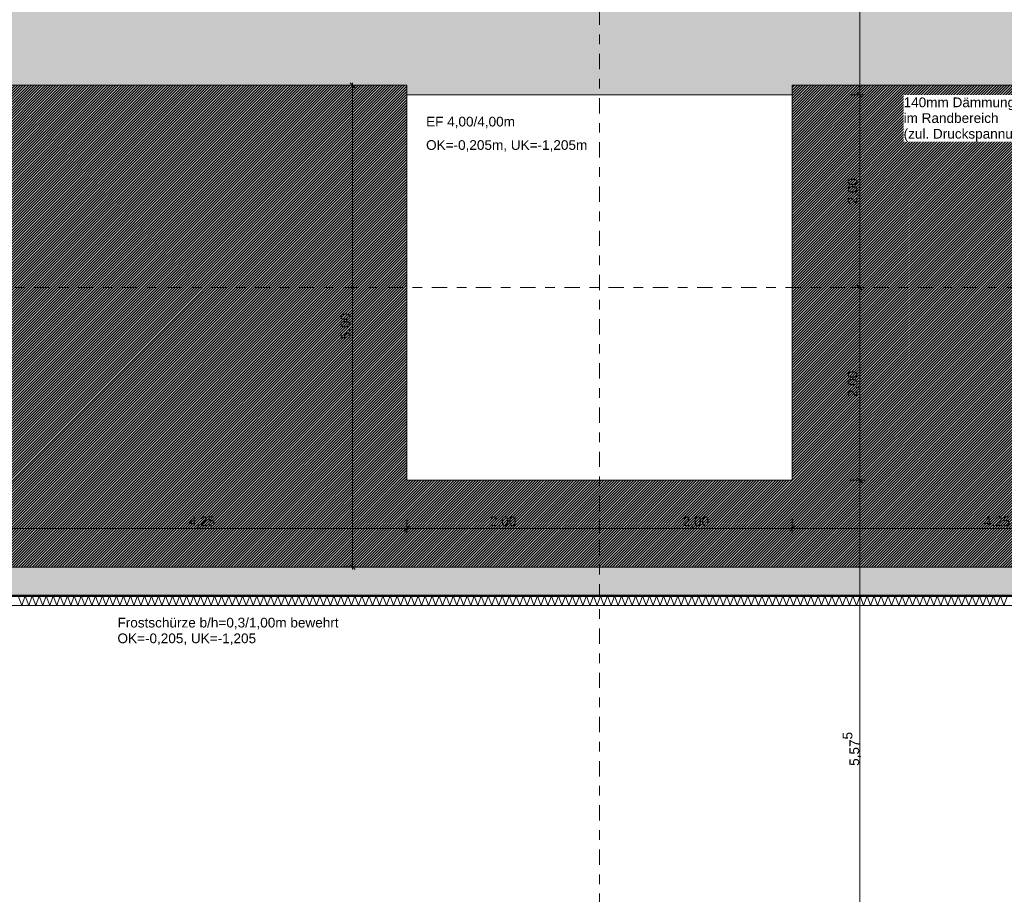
# Model space of a CAD drawing. Header units: metres. Extents: x -273 to 6, y -183 to 13.
# Tile 227 of 256: x -39.44 to -29.22, y -37.49 to -28.42. Entities that reach past the tile are written whole.
import ezdxf

# ---------------------------------------------------------------- set-up
doc = ezdxf.new("R2010")
doc.units = ezdxf.units.M
doc.header["$LTSCALE"] = 0.05
doc.header["$PDMODE"] = 1
doc.header["$PDSIZE"] = -2
doc.linetypes.add('Linienart-53', pattern=[5.291531, 3.175, -1.058062, 0.352704, -0.705764])
doc.layers.get('0').update_dxf_attribs({"lineweight": 25})
for name, color, linetype, lineweight, true_color in [('00 -Bauelemente -Dämmung innen', 7, 'Continuous', 9, 0xff7fe6), ('30 -32 Gründung- 2 Flachgründungen u. Bodenplatten', 7, 'Continuous', 9, 0xff6633), ('30 -32 Gründung-4 Frostschürze', 7, 'Continuous', 9, 0x66aaff), ('70 -72 Beschriftung- 1 Beschriftung allgemein', 7, 'Continuous', 9, 0xff6633), ('70 -76 Bemaßung- 2 Allgemein', 7, 'Continuous', 5, 0x6666cc)]:
    doc.layers.add(name, color=color, linetype=linetype, lineweight=lineweight, true_color=true_color)
for name, color, linetype, lineweight in [('30 -35 Decken- 2 Beläge- Dämmung', 7, 'Continuous', 9), ('70 -71 Achsen- 1 Gebäudeachsen', 7, 'Linienart-53', 18), ('Keine', 7, 'Continuous', 9)]:
    doc.layers.add(name, color=color, linetype=linetype, lineweight=lineweight)
doc.styles.add('Arial', font='arial.ttf')
doc.dimstyles.new('k+k_klein', dxfattribs={"dimtxt": 0.100689, "dimasz": 0.05302, "dimexe": 0.05, "dimexo": 0.15, "dimgap": 0.005, "dimtad": 1, "dimdec": 3, "dimtxsty": 'Arial', "dimblk": 'VW_SLASH-2', "dimblk1": 'VW_SLASH-2', "dimblk2": 'VW_SLASH-2', "dimcen": 0, "dimdle": 0.025, "dimadec": 3, "dimazin": 0, "dimtfac": 0.75, "dimtdec": 3, "dimtix": 1, "dimtmove": 0, "dimatfit": 0, "dimldrblk": 'VW_FILLEDARROW', "dimfxl": 0.1, "dimfxlon": 1, "dimfrac": 2, "dimtolj": 1, "dimarcsym": 0})

# ---------------------------------------------------------------- blocks, each defined once
blk = doc.blocks.new('_Achsen (3D)')
at = {"layer": '70 -71 Achsen- 1 Gebäudeachsen', "transparency": 33554687}
for p, q in [((-33.421, 3.8), (-33.421, -46.172)), ((-179.668, -31.197), (3.826, -31.197))]:
    blk.add_line(p, q, dxfattribs=at)
blk = doc.blocks.new('Gruppe-394')
at = {"color": 255, "linetype": 'Continuous', "lineweight": 5}
blk.add_wipeout([(-49.171, -34.497), (-26.021, -34.497), (-26.021, -34.397), (-49.171, -34.397)], dxfattribs=at).dxf.layer = '00 -Bauelemente -Dämmung innen'
blk = doc.blocks.new('Gruppe-395')
at = {"layer": '00 -Bauelemente -Dämmung innen', "color": 7, "transparency": 33554687, "flags": 128}
blk.add_lwpolyline([(-39.453, -34.397), (-39.417, -34.497), (-39.38, -34.397), (-39.344, -34.497), (-39.307, -34.397), (-39.271, -34.497), (-39.235, -34.397), (-39.198, -34.497), (-39.162, -34.397), (-39.125, -34.497), (-39.089, -34.397), (-39.053, -34.497), (-39.016, -34.397), (-38.98, -34.497), (-38.943, -34.397), (-38.907, -34.497), (-38.871, -34.397), (-38.834, -34.497), (-38.798, -34.397), (-38.761, -34.497), (-38.725, -34.397), (-38.689, -34.497), (-38.652, -34.397), (-38.616, -34.497), (-38.579, -34.397), (-38.543, -34.497), (-38.507, -34.397), (-38.47, -34.497), (-38.434, -34.397), (-38.397, -34.497), (-38.361, -34.397), (-38.325, -34.497), (-38.288, -34.397), (-38.252, -34.497), (-38.215, -34.397), (-38.179, -34.497), (-38.143, -34.397), (-38.106, -34.497), (-38.07, -34.397), (-38.034, -34.497), (-37.997, -34.397), (-37.961, -34.497), (-37.924, -34.397), (-37.888, -34.497), (-37.852, -34.397), (-37.815, -34.497), (-37.779, -34.397), (-37.742, -34.497), (-37.706, -34.397), (-37.67, -34.497), (-37.633, -34.397), (-37.597, -34.497), (-37.56, -34.397), (-37.524, -34.497), (-37.488, -34.397), (-37.451, -34.497), (-37.415, -34.397), (-37.378, -34.497), (-37.342, -34.397), (-37.306, -34.497), (-37.269, -34.397), (-37.233, -34.497), (-37.196, -34.397), (-37.16, -34.497), (-37.124, -34.397), (-37.087, -34.497), (-37.051, -34.397), (-37.014, -34.497), (-36.978, -34.397), (-36.942, -34.497), (-36.905, -34.397), (-36.869, -34.497), (-36.832, -34.397), (-36.796, -34.497), (-36.76, -34.397), (-36.723, -34.497), (-36.687, -34.397), (-36.65, -34.497), (-36.614, -34.397), (-36.578, -34.497), (-36.541, -34.397), (-36.505, -34.497), (-36.468, -34.397), (-36.432, -34.497), (-36.396, -34.397), (-36.359, -34.497), (-36.323, -34.397), (-36.286, -34.497), (-36.25, -34.397), (-36.214, -34.497), (-36.177, -34.397), (-36.141, -34.497), (-36.104, -34.397), (-36.068, -34.497), (-36.032, -34.397), (-35.995, -34.497), (-35.959, -34.397), (-35.922, -34.497), (-35.886, -34.397), (-35.85, -34.497), (-35.813, -34.397), (-35.777, -34.497), (-35.74, -34.397), (-35.704, -34.497), (-35.668, -34.397), (-35.631, -34.497), (-35.595, -34.397), (-35.559, -34.497), (-35.522, -34.397), (-35.486, -34.497), (-35.449, -34.397), (-35.413, -34.497), (-35.377, -34.397), (-35.34, -34.497), (-35.304, -34.397), (-35.267, -34.497), (-35.231, -34.397), (-35.195, -34.497), (-35.158, -34.397), (-35.122, -34.497), (-35.085, -34.397), (-35.049, -34.497), (-35.013, -34.397), (-34.976, -34.497), (-34.94, -34.397), (-34.903, -34.497), (-34.867, -34.397), (-34.831, -34.497), (-34.794, -34.397), (-34.758, -34.497), (-34.721, -34.397), (-34.685, -34.497), (-34.649, -34.397), (-34.612, -34.497), (-34.576, -34.397), (-34.539, -34.497), (-34.503, -34.397), (-34.467, -34.497), (-34.43, -34.397), (-34.394, -34.497), (-34.357, -34.397), (-34.321, -34.497), (-34.285, -34.397), (-34.248, -34.497), (-34.212, -34.397), (-34.175, -34.497), (-34.139, -34.397), (-34.103, -34.497), (-34.066, -34.397), (-34.03, -34.497), (-33.993, -34.397), (-33.957, -34.497), (-33.921, -34.397), (-33.884, -34.497), (-33.848, -34.397), (-33.811, -34.497), (-33.775, -34.397), (-33.739, -34.497), (-33.702, -34.397), (-33.666, -34.497), (-33.629, -34.397), (-33.593, -34.497), (-33.557, -34.397), (-33.52, -34.497), (-33.484, -34.397), (-33.447, -34.497), (-33.411, -34.397), (-33.375, -34.497), (-33.338, -34.397), (-33.302, -34.497), (-33.266, -34.397), (-33.229, -34.497), (-33.193, -34.397), (-33.156, -34.497), (-33.12, -34.397), (-33.084, -34.497), (-33.047, -34.397), (-33.011, -34.497), (-32.974, -34.397), (-32.938, -34.497), (-32.902, -34.397), (-32.865, -34.497), (-32.829, -34.397), (-32.792, -34.497), (-32.756, -34.397), (-32.72, -34.497), (-32.683, -34.397), (-32.647, -34.497), (-32.61, -34.397), (-32.574, -34.497), (-32.538, -34.397), (-32.501, -34.497), (-32.465, -34.397), (-32.428, -34.497), (-32.392, -34.397), (-32.356, -34.497), (-32.319, -34.397), (-32.283, -34.497), (-32.246, -34.397), (-32.21, -34.497), (-32.174, -34.397), (-32.137, -34.497), (-32.101, -34.397), (-32.064, -34.497), (-32.028, -34.397), (-31.992, -34.497), (-31.955, -34.397), (-31.919, -34.497), (-31.882, -34.397), (-31.846, -34.497), (-31.81, -34.397), (-31.773, -34.497), (-31.737, -34.397), (-31.7, -34.497), (-31.664, -34.397), (-31.628, -34.497), (-31.591, -34.397), (-31.555, -34.497), (-31.518, -34.397), (-31.482, -34.497), (-31.446, -34.397), (-31.409, -34.497), (-31.373, -34.397), (-31.336, -34.497), (-31.3, -34.397), (-31.264, -34.497), (-31.227, -34.397), (-31.191, -34.497), (-31.154, -34.397), (-31.118, -34.497), (-31.082, -34.397), (-31.045, -34.497), (-31.009, -34.397), (-30.972, -34.497), (-30.936, -34.397), (-30.9, -34.497), (-30.863, -34.397), (-30.827, -34.497), (-30.791, -34.397), (-30.754, -34.497), (-30.718, -34.397), (-30.681, -34.497), (-30.645, -34.397), (-30.609, -34.497), (-30.572, -34.397), (-30.536, -34.497), (-30.499, -34.397), (-30.463, -34.497), (-30.427, -34.397), (-30.39, -34.497), (-30.354, -34.397), (-30.317, -34.497), (-30.281, -34.397), (-30.245, -34.497), (-30.208, -34.397), (-30.172, -34.497), (-30.135, -34.397), (-30.099, -34.497), (-30.063, -34.397), (-30.026, -34.497), (-29.99, -34.397), (-29.953, -34.497), (-29.917, -34.397), (-29.881, -34.497), (-29.844, -34.397), (-29.808, -34.497), (-29.771, -34.397), (-29.735, -34.497), (-29.699, -34.397), (-29.662, -34.497), (-29.626, -34.397), (-29.589, -34.497), (-29.553, -34.397), (-29.517, -34.497), (-29.48, -34.397), (-29.444, -34.497), (-29.407, -34.397), (-29.371, -34.497), (-29.335, -34.397), (-29.298, -34.497), (-29.262, -34.397), (-29.225, -34.497), (-29.189, -34.397)], dxfattribs=at)
blk = doc.blocks.new('Gruppe-399')
at = {"layer": '00 -Bauelemente -Dämmung innen', "color": 7, "linetype": 'Continuous', "lineweight": 9, "transparency": 33554687}
blk.add_line((-26.021, -34.397), (-49.171, -34.397), dxfattribs=at)
blk = doc.blocks.new('Gruppe-400')
at = {"layer": '00 -Bauelemente -Dämmung innen', "color": 7, "linetype": 'Continuous', "lineweight": 9, "transparency": 33554687}
blk.add_line((-49.171, -34.497), (-26.021, -34.497), dxfattribs=at)
blk = doc.blocks.new('Gruppe-401')
at = {"color": 7, "transparency": 33554687}
for name in ['Gruppe-399', 'Gruppe-400']:
    blk.add_blockref(name, (0, 0), dxfattribs=at)
blk = doc.blocks.new('Gruppe-402')
at = {"layer": '00 -Bauelemente -Dämmung innen', "color": 7}
blk.add_blockref('Gruppe-394', (0, 0), dxfattribs=at)
at = {"color": 7, "transparency": 33554687}
blk.add_blockref('Gruppe-401', (0, 0), dxfattribs=at)
at = {"layer": '00 -Bauelemente -Dämmung innen', "color": 7, "transparency": 33554687}
blk.add_blockref('Gruppe-395', (0, 0), dxfattribs=at)
blk = doc.blocks.new('Gruppe-403')
at = {"layer": '00 -Bauelemente -Dämmung innen', "color": 7, "transparency": 33554687}
blk.add_blockref('Gruppe-402', (0, 0), dxfattribs=at)
at = {"layer": '00 -Bauelemente -Dämmung innen', "color": 0, "flags": 1}
for tag in ['IFC_UUID', 'instanceID', 'prm0_name', 'prm0_type', 'prm0_value', 'prm1_name', 'prm1_type', 'prm1_value', 'prm2_name', 'prm2_type', 'prm2_value', 'prm3_name', 'prm3_type', 'prm3_value', 'prm4_name', 'prm4_type', 'prm4_value', 'prm5_name', 'prm5_type', 'prm5_value', 'prm6_name', 'prm6_type', 'prm6_value']:
    blk.add_attdef(tag, (-49.171, -34.497), '', height=0.00018, dxfattribs=at)
blk = doc.blocks.new('Gruppe-2155')
at = {"layer": '30 -32 Gründung- 2 Flachgründungen u. Bodenplatten', "flags": 128}
blk.add_lwpolyline([(-35.421, -29.197), (-31.421, -29.197), (-31.421, -33.197), (-35.421, -33.197)], close=True, dxfattribs=at)
at = {"color": 255}
for points in [[(-35.221, -29.559), (-34.293, -29.559), (-34.293, -29.397), (-35.221, -29.397)], [(-35.221, -29.803), (-33.54, -29.803), (-33.54, -29.64), (-35.221, -29.64)]]:
    blk.add_wipeout(points, dxfattribs=at).dxf.layer = '70 -72 Beschriftung- 1 Beschriftung allgemein'
at = {"layer": '70 -72 Beschriftung- 1 Beschriftung allgemein', "char_height": 0.10069, "attachment_point": 1, "line_spacing_factor": 0.970891, "style": 'Arial'}
for s, insert in [('EF 4,00/4,00m', (-35.221, -29.424)), ('OK=-0,205m, UK=-1,205m', (-35.221, -29.667))]:
    blk.add_mtext(s, dxfattribs=dict(at, insert=insert))
blk = doc.blocks.new('_FU_2D LP5 (2D)')
at = {"layer": '30 -35 Decken- 2 Beläge- Dämmung', "linetype": 'Continuous', "lineweight": 18, "true_color": 0xd9d9d9}
h = blk.add_hatch(dxfattribs=at)
h.set_pattern_fill('Schraffur grau', color=254, style=0, pattern_type=2)
h.set_pattern_definition([(45, (-26.550902, -25.439444), (0.014142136, -0.014142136), [])])
h.paths.add_polyline_path([(-49.17099996, -20.94704198), (-49.17099996, -34.09704198), (-26.02099996, -34.09704198), (-26.02099996, -33.19704198), (-27.17099996, -33.19704198), (-27.17099996, -29.09704198), (-31.42099996, -29.09704198), (-31.42099996, -33.19704198), (-35.42099996, -33.19704198), (-35.42099996, -29.09704198), (-39.67099996, -29.09704198), (-39.67099996, -33.19704198), (-43.67099996, -33.19704198), (-43.67099996, -29.09704198), (-44.82099996, -29.09704198), (-44.82099996, -14.84704198), (-49.84599996, -14.84704198), (-49.84599996, -18.94704198), (-48.84599996, -18.94704198), (-48.84599996, -20.94704198)])
at = {"layer": '30 -35 Decken- 2 Beläge- Dämmung', "flags": 128}
blk.add_lwpolyline([(-49.17099996, -20.94704198), (-49.17099996, -34.09704198), (-26.02099996, -34.09704198), (-26.02099996, -33.19704198), (-27.17099996, -33.19704198), (-27.17099996, -29.09704198), (-31.42099996, -29.09704198), (-31.42099996, -33.19704198), (-35.42099996, -33.19704198), (-35.42099996, -29.09704198), (-39.67099996, -29.09704198), (-39.67099996, -33.19704198), (-43.67099996, -33.19704198), (-43.67099996, -29.09704198), (-44.82099996, -29.09704198), (-44.82099996, -14.84704198), (-49.84599996, -14.84704198), (-49.84599996, -18.94704198), (-48.84599996, -18.94704198), (-48.84599996, -20.94704198)], close=True, dxfattribs=at)
at = {"layer": '00 -Bauelemente -Dämmung innen', "color": 7}
blk.add_blockref('Gruppe-403', (0, 0), dxfattribs=at)
at = {"layer": '30 -32 Gründung-4 Frostschürze', "linetype": 'Continuous', "lineweight": 0, "transparency": 33554534}
blk.add_hatch(color=161, dxfattribs=at).paths.add_polyline_path([(-49.17099996, -34.09704198), (-26.02099996, -34.09704198), (-26.02099996, -34.39704198), (-49.17099996, -34.39704198)])
at = {"layer": '30 -32 Gründung-4 Frostschürze', "flags": 128}
blk.add_lwpolyline([(-49.17099996, -34.09704198), (-26.02099996, -34.09704198), (-26.02099996, -34.39704198), (-49.17099996, -34.39704198)], close=True, dxfattribs=at)
at = {"layer": '30 -32 Gründung- 2 Flachgründungen u. Bodenplatten', "color": 7}
blk.add_blockref('Gruppe-2155', (0, 0), dxfattribs=at)
at = {"layer": 'Keine', "linetype": 'Continuous', "lineweight": 0, "transparency": 33554511}
h = blk.add_hatch(color=43, dxfattribs=at)
h.paths.add_polyline_path([(-49.17099996, -34.09704198), (-26.02099996, -34.09704198), (-26.02099996, -33.19704198), (-27.17099996, -33.19704198), (-27.17099996, -29.19704198), (-23.17099996, -29.19704198), (-23.17099996, -33.19704198), (-24.32099996, -33.19704198), (-24.32099996, -35.17704198), (-25.07099996, -35.17704198), (-25.07099996, -38.34704198), (-24.07099996, -38.34704198), (-24.07099996, -39.34704198), (-18.02099996, -39.34704198), (-18.02099996, -38.34704198), (-15.82099996, -38.34704198), (-15.82099996, -39.34704198), (-9.77099996, -39.34704198), (-9.77099996, -38.34704198), (-7.57099996, -38.34704198), (-7.57099996, -39.34704198), (-1.19599996, -39.34704198), (-1.19599996, -38.67204198), (-0.52099996, -38.67204198), (-0.52099996, -32.29704198), (-1.52099996, -32.29704198), (-1.52099996, -30.09704198), (-0.52099996, -30.09704198), (-0.52099996, -24.19704198), (-1.67099996, -24.19704198), (-1.67099996, -18.69704198), (-0.52099996, -18.69704198), (-0.52099996, -12.94704198), (-1.67099996, -12.94704198), (-1.67099996, -8.79704198), (-6.57099996, -8.79704198), (-6.57099996, -14.59704198), (-10.77099996, -14.59704198), (-10.77099996, -8.79704198), (-14.72099996, -8.79704198), (-14.72099996, -14.24704198), (-19.12099996, -14.24704198), (-19.12099996, -8.79704198), (-24.42099996, -8.79704198), (-24.42099996, -9.44704198), (-29.02099996, -9.44704198), (-29.02099996, -8.89704198), (-49.72099996, -8.89704198), (-49.72099996, -10.69704198), (-48.84599996, -10.69704198), (-48.84599996, -12.69704198), (-49.84599996, -12.69704198), (-49.84599996, -18.94704198), (-48.84599996, -18.94704198), (-48.84599996, -20.94704198), (-49.17099996, -20.94704198)])
h.paths.add_polyline_path([(-23.67099996, -25.19704198), (-26.67099996, -25.19704198), (-26.67099996, -17.66704198), (-23.14099996, -17.66704198), (-23.14099996, -20.69704198), (-23.67099996, -20.69704198)])
h.paths.add_polyline_path([(-24.07099996, -12.79704198), (-26.27099996, -12.79704198), (-26.27099996, -10.59704198), (-24.07099996, -10.59704198)])
h.paths.add_polyline_path([(-39.67099996, -13.69704198), (-43.67099996, -13.69704198), (-43.67099996, -9.69704198), (-39.67099996, -9.69704198)])
h.paths.add_polyline_path([(-31.22099996, -25.49704198), (-35.62099996, -25.49704198), (-35.62099996, -17.39704198), (-31.22099996, -17.39704198)])
h.paths.add_polyline_path([(-6.97099996, -32.89704198), (-10.37099996, -32.89704198), (-10.37099996, -29.49704198), (-6.97099996, -29.49704198)])
h.paths.add_polyline_path([(-15.42099996, -25.19704198), (-18.42099996, -25.19704198), (-18.42099996, -17.69704198), (-15.42099996, -17.69704198)])
h.paths.add_polyline_path([(-31.42099996, -33.19704198), (-35.42099996, -33.19704198), (-35.42099996, -29.19704198), (-31.42099996, -29.19704198)])
h.paths.add_polyline_path([(-43.67099996, -29.19704198), (-39.67099996, -29.19704198), (-39.67099996, -33.19704198), (-43.67099996, -33.19704198)])
h.paths.add_polyline_path([(-10.87099996, -17.39704198), (-6.47099996, -17.39704198), (-6.47099996, -25.49704198), (-10.87099996, -25.49704198)])
h.paths.add_polyline_path([(-18.42099996, -29.69704198), (-15.42099996, -29.69704198), (-15.42099996, -32.69704198), (-18.42099996, -32.69704198)])
h.paths.add_polyline_path([(-43.87099996, -17.39704198), (-39.47099996, -17.39704198), (-39.47099996, -25.49704198), (-43.87099996, -25.49704198)])
h.paths.add_polyline_path([(-35.42099996, -9.69704198), (-31.42099996, -9.69704198), (-31.42099996, -13.69704198), (-35.42099996, -13.69704198)])
h.paths.add_polyline_path([(-24.17099996, -13.33704198), (-24.17099996, -13.79704198), (-21.77099996, -13.79704198), (-21.77099996, -17.19704198), (-24.17099996, -17.19704198), (-24.17099996, -14.83704198), (-26.00599996, -14.83704198), (-26.00599996, -13.33704198)])
at = {"layer": '70 -72 Beschriftung- 1 Beschriftung allgemein', "color": 103, "lineweight": 50, "true_color": 0x66cc7f, "flags": 128}
blk.add_lwpolyline([(-98.82099996, -34.39704198), (-75.67099996, -34.39704198), (-75.67099996, -35.19704198), (-74.87099996, -35.19704198), (-74.87099996, -38.67204198), (-75.44599996, -38.67204198), (-75.44599996, -40.22204198), (-73.89599996, -40.22204198), (-73.89599996, -39.64704198), (-67.52099996, -39.64704198), (-67.52099996, -40.54704198), (-65.32099996, -40.54704198), (-65.32099996, -39.64704198), (-59.27099996, -39.64704198), (-59.27099996, -40.54704198), (-57.07099996, -40.54704198), (-57.07099996, -39.64704198), (-50.67099996, -39.64704198), (-50.67099996, -40.19704198), (-49.17099996, -40.19704198), (-49.17099996, -34.39704198), (-26.02099996, -34.39704198)], dxfattribs=at)
at = {"layer": 'Keine', "flags": 128}
blk.add_lwpolyline([(-29.02099996, -8.89704198), (-49.72099996, -8.89704198), (-49.72099996, -10.69704198), (-48.84599996, -10.69704198), (-48.84599996, -12.69704198), (-49.84599996, -12.69704198), (-49.84599996, -18.94704198), (-48.84599996, -18.94704198), (-48.84599996, -20.94704198), (-49.17099996, -20.94704198), (-49.17099996, -34.09704198), (-26.02099996, -34.09704198)], dxfattribs=at)
blk.add_lwpolyline([(-31.42099996, -33.19704198), (-35.42099996, -33.19704198), (-35.42099996, -29.19704198), (-31.42099996, -29.19704198)], close=True, dxfattribs=at)
blk = doc.blocks.new('Gruppe-2689')
at = {"color": 255}
blk.add_wipeout([(-38.423, -34.922), (-36.119, -34.922), (-36.119, -34.597), (-38.423, -34.597)], dxfattribs=at).dxf.layer = '70 -72 Beschriftung- 1 Beschriftung allgemein'
at = {"layer": '70 -72 Beschriftung- 1 Beschriftung allgemein', "insert": (-38.423, -34.624), "char_height": 0.10069, "attachment_point": 1, "line_spacing_factor": 0.970891, "style": 'Arial'}
blk.add_mtext('Frostschürze b/h=0,3/1,00m bewehrt\\POK=-0,205, UK=-1,205', dxfattribs=at)
blk = doc.blocks.new('VW_SLASH-2')
at = {"color": 0, "linetype": 'ByBlock', "lineweight": -2, "transparency": 16777216}
blk.add_line((0.47, 0), (-1, 0), dxfattribs=at)
at = {"color": 0, "lineweight": 5, "transparency": 16777216, "flags": 128}
blk.add_lwpolyline([(0.5, 0.5), (-0.5, -0.5)], dxfattribs=at)
blk = doc.blocks.new('*D3418')
at = {"layer": '70 -76 Bemaßung- 2 Allgemein', "color": 0, "lineweight": -2}
for p, q in [((-30.821, -25.497), (-30.671, -25.497)), ((-30.721, -29.144), (-30.721, -25.55)), ((-30.821, -29.197), (-30.671, -29.197))]:
    blk.add_line(p, q, dxfattribs=at)
at = {"layer": 'Defpoints', "color": 0}
for p in [(-31.221, -25.497), (-30.721, -25.497), (-31.421, -29.197)]:
    blk.add_point(p, dxfattribs=at)
at = {"layer": '70 -76 Bemaßung- 2 Allgemein', "color": 0, "lineweight": -2, "xscale": 0.05302001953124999, "yscale": 0.05302001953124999, "zscale": 0.05302001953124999}
for p, rotation in [((-30.721, -25.497), 90), ((-30.721, -29.197), 270)]:
    blk.add_blockref('VW_SLASH-2', p, dxfattribs=dict(at, rotation=rotation))
at = {"layer": '70 -76 Bemaßung- 2 Allgemein', "color": 0, "insert": (-30.786, -27.347), "char_height": 0.1007, "attachment_point": 5, "rotation": 90, "style": 'Arial'}
blk.add_mtext('\\A1;3,70', dxfattribs=at)
blk = doc.blocks.new('VW_FILLEDARROW')
at = {"linetype": 'Continuous', "lineweight": 0, "transparency": 16777216}
blk.add_hatch(color=0, dxfattribs=at).paths.add_polyline_path([(-2.83, 0.76), (0, 0), (-2.83, -0.76)])
at = {"color": 0, "lineweight": 5, "transparency": 16777216, "flags": 128}
blk.add_lwpolyline([(-2.83, 0.76), (0, 0), (-2.83, -0.76)], close=True, dxfattribs=at)
blk = doc.blocks.new('*D3419')
at = {"layer": '70 -76 Bemaßung- 2 Allgemein', "color": 0, "lineweight": -2}
for p, q in [((-30.821, -29.197), (-30.671, -29.197)), ((-30.721, -31.144), (-30.721, -29.25)), ((-30.821, -31.197), (-30.671, -31.197))]:
    blk.add_line(p, q, dxfattribs=at)
at = {"layer": 'Defpoints', "color": 0}
for p in [(-31.421, -29.197), (-30.721, -29.197), (-31.421, -31.197)]:
    blk.add_point(p, dxfattribs=at)
at = {"layer": '70 -76 Bemaßung- 2 Allgemein', "color": 0, "lineweight": -2, "xscale": 0.05302001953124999, "yscale": 0.05302001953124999, "zscale": 0.05302001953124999}
for p, rotation in [((-30.721, -29.197), 90), ((-30.721, -31.197), 270)]:
    blk.add_blockref('VW_SLASH-2', p, dxfattribs=dict(at, rotation=rotation))
at = {"layer": '70 -76 Bemaßung- 2 Allgemein', "color": 0, "insert": (-30.786, -30.197), "char_height": 0.1007, "attachment_point": 5, "rotation": 90, "style": 'Arial'}
blk.add_mtext('\\A1;2,00', dxfattribs=at)
blk = doc.blocks.new('*D3420')
at = {"layer": '70 -76 Bemaßung- 2 Allgemein', "color": 0, "lineweight": -2}
for p, q in [((-30.821, -31.197), (-30.671, -31.197)), ((-30.721, -33.144), (-30.721, -31.25)), ((-30.821, -33.197), (-30.671, -33.197))]:
    blk.add_line(p, q, dxfattribs=at)
at = {"layer": 'Defpoints', "color": 0}
for p in [(-31.421, -31.197), (-30.721, -31.197), (-31.421, -33.197)]:
    blk.add_point(p, dxfattribs=at)
at = {"layer": '70 -76 Bemaßung- 2 Allgemein', "color": 0, "lineweight": -2, "xscale": 0.05302001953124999, "yscale": 0.05302001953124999, "zscale": 0.05302001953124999}
for p, rotation in [((-30.721, -31.197), 90), ((-30.721, -33.197), 270)]:
    blk.add_blockref('VW_SLASH-2', p, dxfattribs=dict(at, rotation=rotation))
at = {"layer": '70 -76 Bemaßung- 2 Allgemein', "color": 0, "insert": (-30.786, -32.197), "char_height": 0.1007, "attachment_point": 5, "rotation": 90, "style": 'Arial'}
blk.add_mtext('\\A1;2,00', dxfattribs=at)
blk = doc.blocks.new('*D3421')
at = {"layer": '70 -76 Bemaßung- 2 Allgemein', "color": 0, "lineweight": -2}
for p, q in [((-30.821, -33.197), (-30.671, -33.197)), ((-30.721, -38.719), (-30.721, -33.25)), ((-30.821, -38.772), (-30.671, -38.772))]:
    blk.add_line(p, q, dxfattribs=at)
at = {"layer": 'Defpoints', "color": 0}
for p in [(-31.421, -33.197), (-30.721, -33.197), (-32.646, -38.772)]:
    blk.add_point(p, dxfattribs=at)
at = {"layer": '70 -76 Bemaßung- 2 Allgemein', "color": 0, "lineweight": -2, "xscale": 0.05302001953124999, "yscale": 0.05302001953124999, "zscale": 0.05302001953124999}
for p, rotation in [((-30.721, -33.197), 90), ((-30.721, -38.772), 270)]:
    blk.add_blockref('VW_SLASH-2', p, dxfattribs=dict(at, rotation=rotation))
at = {"layer": '70 -76 Bemaßung- 2 Allgemein', "color": 0, "insert": (-30.803, -35.985), "char_height": 0.10069, "attachment_point": 5, "rotation": 90, "style": 'Arial'}
blk.add_mtext('\\A1;5,57\\S5^ ;', dxfattribs=at)
blk = doc.blocks.new('*D3685')
at = {"layer": '70 -76 Bemaßung- 2 Allgemein', "color": 0, "lineweight": -2}
for p, q in [((-39.671, -33.597), (-39.671, -33.747)), ((-35.421, -33.597), (-35.421, -33.747)), ((-35.474, -33.697), (-39.618, -33.697))]:
    blk.add_line(p, q, dxfattribs=at)
at = {"layer": 'Defpoints', "color": 0}
for p in [(-39.671, -33.197), (-35.421, -33.197), (-39.671, -33.697)]:
    blk.add_point(p, dxfattribs=at)
at = {"layer": '70 -76 Bemaßung- 2 Allgemein', "color": 0, "lineweight": -2, "xscale": 0.05302001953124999, "yscale": 0.05302001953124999, "zscale": 0.05302001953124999, "rotation": 180}
blk.add_blockref('VW_SLASH-2', (-39.671, -33.697), dxfattribs=at)
at = {"layer": '70 -76 Bemaßung- 2 Allgemein', "color": 0, "lineweight": -2, "xscale": 0.05302001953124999, "yscale": 0.05302001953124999, "zscale": 0.05302001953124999}
blk.add_blockref('VW_SLASH-2', (-35.421, -33.697), dxfattribs=at)
at = {"layer": '70 -76 Bemaßung- 2 Allgemein', "color": 0, "insert": (-37.546, -33.632), "char_height": 0.1007, "attachment_point": 5, "style": 'Arial'}
blk.add_mtext('\\A1;4,25', dxfattribs=at)
blk = doc.blocks.new('*D3686')
at = {"layer": '70 -76 Bemaßung- 2 Allgemein', "color": 0, "lineweight": -2}
for p, q in [((-35.421, -33.597), (-35.421, -33.747)), ((-33.421, -33.597), (-33.421, -33.747)), ((-33.474, -33.697), (-35.368, -33.697))]:
    blk.add_line(p, q, dxfattribs=at)
at = {"layer": 'Defpoints', "color": 0}
for p in [(-35.421, -33.197), (-33.421, -33.197), (-35.421, -33.697)]:
    blk.add_point(p, dxfattribs=at)
at = {"layer": '70 -76 Bemaßung- 2 Allgemein', "color": 0, "lineweight": -2, "xscale": 0.05302001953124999, "yscale": 0.05302001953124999, "zscale": 0.05302001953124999, "rotation": 180}
blk.add_blockref('VW_SLASH-2', (-35.421, -33.697), dxfattribs=at)
at = {"layer": '70 -76 Bemaßung- 2 Allgemein', "color": 0, "lineweight": -2, "xscale": 0.05302001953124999, "yscale": 0.05302001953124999, "zscale": 0.05302001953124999}
blk.add_blockref('VW_SLASH-2', (-33.421, -33.697), dxfattribs=at)
at = {"layer": '70 -76 Bemaßung- 2 Allgemein', "color": 0, "insert": (-34.421, -33.632), "char_height": 0.1007, "attachment_point": 5, "style": 'Arial'}
blk.add_mtext('\\A1;2,00', dxfattribs=at)
blk = doc.blocks.new('*D3687')
at = {"layer": '70 -76 Bemaßung- 2 Allgemein', "color": 0, "lineweight": -2}
for p, q in [((-33.421, -33.597), (-33.421, -33.747)), ((-31.421, -33.597), (-31.421, -33.747)), ((-31.474, -33.697), (-33.368, -33.697))]:
    blk.add_line(p, q, dxfattribs=at)
at = {"layer": 'Defpoints', "color": 0}
for p in [(-33.421, -33.197), (-31.421, -33.197), (-33.421, -33.697)]:
    blk.add_point(p, dxfattribs=at)
at = {"layer": '70 -76 Bemaßung- 2 Allgemein', "color": 0, "lineweight": -2, "xscale": 0.05302001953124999, "yscale": 0.05302001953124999, "zscale": 0.05302001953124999, "rotation": 180}
blk.add_blockref('VW_SLASH-2', (-33.421, -33.697), dxfattribs=at)
at = {"layer": '70 -76 Bemaßung- 2 Allgemein', "color": 0, "lineweight": -2, "xscale": 0.05302001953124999, "yscale": 0.05302001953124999, "zscale": 0.05302001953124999}
blk.add_blockref('VW_SLASH-2', (-31.421, -33.697), dxfattribs=at)
at = {"layer": '70 -76 Bemaßung- 2 Allgemein', "color": 0, "insert": (-32.421, -33.632), "char_height": 0.1007, "attachment_point": 5, "style": 'Arial'}
blk.add_mtext('\\A1;2,00', dxfattribs=at)
blk = doc.blocks.new('*D3688')
at = {"layer": '70 -76 Bemaßung- 2 Allgemein', "color": 0, "lineweight": -2}
for p, q in [((-31.421, -33.597), (-31.421, -33.747)), ((-27.171, -33.597), (-27.171, -33.747)), ((-27.224, -33.697), (-31.368, -33.697))]:
    blk.add_line(p, q, dxfattribs=at)
at = {"layer": 'Defpoints', "color": 0}
for p in [(-31.421, -33.197), (-27.171, -33.197), (-31.421, -33.697)]:
    blk.add_point(p, dxfattribs=at)
at = {"layer": '70 -76 Bemaßung- 2 Allgemein', "color": 0, "lineweight": -2, "xscale": 0.05302001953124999, "yscale": 0.05302001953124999, "zscale": 0.05302001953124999, "rotation": 180}
blk.add_blockref('VW_SLASH-2', (-31.421, -33.697), dxfattribs=at)
at = {"layer": '70 -76 Bemaßung- 2 Allgemein', "color": 0, "lineweight": -2, "xscale": 0.05302001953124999, "yscale": 0.05302001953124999, "zscale": 0.05302001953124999}
blk.add_blockref('VW_SLASH-2', (-27.171, -33.697), dxfattribs=at)
at = {"layer": '70 -76 Bemaßung- 2 Allgemein', "color": 0, "insert": (-29.296, -33.632), "char_height": 0.1007, "attachment_point": 5, "style": 'Arial'}
blk.add_mtext('\\A1;4,25', dxfattribs=at)
blk = doc.blocks.new('*D3919')
at = {"layer": '70 -76 Bemaßung- 2 Allgemein', "color": 0, "lineweight": -2}
for p, q in [((-36.083, -29.097), (-35.933, -29.097)), ((-35.983, -34.044), (-35.983, -29.15)), ((-36.083, -34.097), (-35.933, -34.097))]:
    blk.add_line(p, q, dxfattribs=at)
at = {"layer": 'Defpoints', "color": 0}
for p in [(-37.546, -29.097), (-35.983, -29.097), (-37.546, -34.097)]:
    blk.add_point(p, dxfattribs=at)
at = {"layer": '70 -76 Bemaßung- 2 Allgemein', "color": 0, "lineweight": -2, "xscale": 0.05302001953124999, "yscale": 0.05302001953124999, "zscale": 0.05302001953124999}
for p, rotation in [((-35.983, -29.097), 90), ((-35.983, -34.097), 270)]:
    blk.add_blockref('VW_SLASH-2', p, dxfattribs=dict(at, rotation=rotation))
at = {"layer": '70 -76 Bemaßung- 2 Allgemein', "color": 0, "insert": (-36.048, -31.597), "char_height": 0.1007, "attachment_point": 5, "rotation": 90, "style": 'Arial'}
blk.add_mtext('\\A1;5,00', dxfattribs=at)
blk = doc.blocks.new('Gruppe-2856')
at = {"layer": '70 -72 Beschriftung- 1 Beschriftung allgemein', "linetype": 'Continuous', "lineweight": 5}
blk.add_point((-29.296, -29.097), dxfattribs=at)
at = {"color": 255}
blk.add_wipeout([(-30.266, -29.684), (-28.271, -29.684), (-28.271, -29.197), (-30.266, -29.197)], dxfattribs=at).dxf.layer = '70 -72 Beschriftung- 1 Beschriftung allgemein'
at = {"layer": '70 -72 Beschriftung- 1 Beschriftung allgemein', "insert": (-30.266, -29.224), "char_height": 0.10069, "attachment_point": 1, "line_spacing_factor": 0.970891, "style": 'Arial'}
blk.add_mtext('140mm Dämmung unter BoPla\\Pim Randbereich\\P(zul. Druckspannung 300kN/m²)', dxfattribs=at)
blk = doc.blocks.new('Gruppe-2799')
at = {"layer": '70 -76 Bemaßung- 2 Allgemein'}
for base, p1, p2, text, picture, middle in [((-30.72099996, -25.49704198), (-31.42099996, -29.19704198), (-31.22099996, -25.49704198), '3,70', '*D3418', (-30.7864635, -27.34704198)), ((-30.72099996, -29.19704198), (-31.42099996, -31.19704198), (-31.42099996, -29.19704198), '2,00', '*D3419', (-30.7864635, -30.19704198)), ((-30.72099996, -31.19704198), (-31.42099996, -33.19704198), (-31.42099996, -31.19704198), '2,00', '*D3420', (-30.7864635, -32.19704198)), ((-30.72099996, -33.19704198), (-32.64599996, -38.77204198), (-31.42099996, -33.19704198), '5,57\\S5^ ;', '*D3421', (-30.8031946, -35.98454198))]:
    dim = blk.add_linear_dim(base=base, p1=p1, p2=p2, angle=270, text=text, dimstyle='k+k_klein', override={"dimtxt": 0.100689, "dimgap": 0.005, "dimdec": 8, "dimpost": '<>', "dimtxsty": 'Arial', "dimtmove": 2}, dxfattribs=at)
    dim.commit()
    dim.dimension.update_dxf_attribs({"geometry": picture, "text_midpoint": middle})
blk = doc.blocks.new('Gruppe-2817')
at = {"layer": '70 -76 Bemaßung- 2 Allgemein'}
for base, p1, p2, text, picture, middle in [((-39.67099996, -33.69704198), (-35.42099996, -33.19704198), (-39.67099996, -33.19704198), '4,25', '*D3685', (-37.54599996, -33.63157844)), ((-35.42099996, -33.69704198), (-33.42099996, -33.19704198), (-35.42099996, -33.19704198), '2,00', '*D3686', (-34.42099996, -33.63157844)), ((-33.42099996, -33.69704198), (-31.42099996, -33.19704198), (-33.42099996, -33.19704198), '2,00', '*D3687', (-32.42099996, -33.63157844)), ((-31.42099996, -33.69704198), (-27.17099996, -33.19704198), (-31.42099996, -33.19704198), '4,25', '*D3688', (-29.29599996, -33.63157844))]:
    dim = blk.add_linear_dim(base=base, p1=p1, p2=p2, text=text, dimstyle='k+k_klein', override={"dimtxt": 0.100689, "dimgap": 0.005, "dimdec": 8, "dimpost": '<>', "dimtxsty": 'Arial', "dimtmove": 2}, dxfattribs=at)
    dim.commit()
    dim.dimension.update_dxf_attribs({"geometry": picture, "text_midpoint": middle})
blk = doc.blocks.new('_FU_2D Bemaßung_ Beschriftung (3D)')
at = {"layer": '70 -72 Beschriftung- 1 Beschriftung allgemein', "color": 7, "transparency": 33554687}
blk.add_blockref('Gruppe-2856', (0, 0), dxfattribs=at)
at = {"layer": '70 -72 Beschriftung- 1 Beschriftung allgemein', "color": 7}
blk.add_blockref('Gruppe-2689', (0, 0), dxfattribs=at)
at = {"layer": '70 -76 Bemaßung- 2 Allgemein'}
blk.add_blockref('Gruppe-2799', (0, 0), dxfattribs=at)
dim = blk.add_linear_dim(base=(-35.98294406, -29.09704198), p1=(-37.54599996, -34.09704198), p2=(-37.54599996, -29.09704198), angle=270, text='5,00', dimstyle='k+k_klein', override={"dimtxt": 0.100689, "dimgap": 0.005, "dimdec": 8, "dimpost": '<>', "dimtxsty": 'Arial', "dimtmove": 2}, dxfattribs=at)
dim.commit()
dim.dimension.update_dxf_attribs({"geometry": '*D3919', "text_midpoint": (-36.0484076, -31.59704198)})
blk.add_blockref('Gruppe-2817', (0, 0), dxfattribs=at)

msp = doc.modelspace()

# ---------------------------------------------------------------- block references
at = {"layer": 'Keine', "color": 1}
msp.add_blockref('_Achsen (3D)', (0, 0), dxfattribs=at)

# ---------------------------------------------------------------- next in the draw order: block references
msp.add_blockref('_FU_2D LP5 (2D)', (0, 0), dxfattribs=at)

# ---------------------------------------------------------------- next in the draw order: block references
msp.add_blockref('_FU_2D Bemaßung_ Beschriftung (3D)', (0, 0), dxfattribs=at)

doc.saveas('drawing.dxf')
